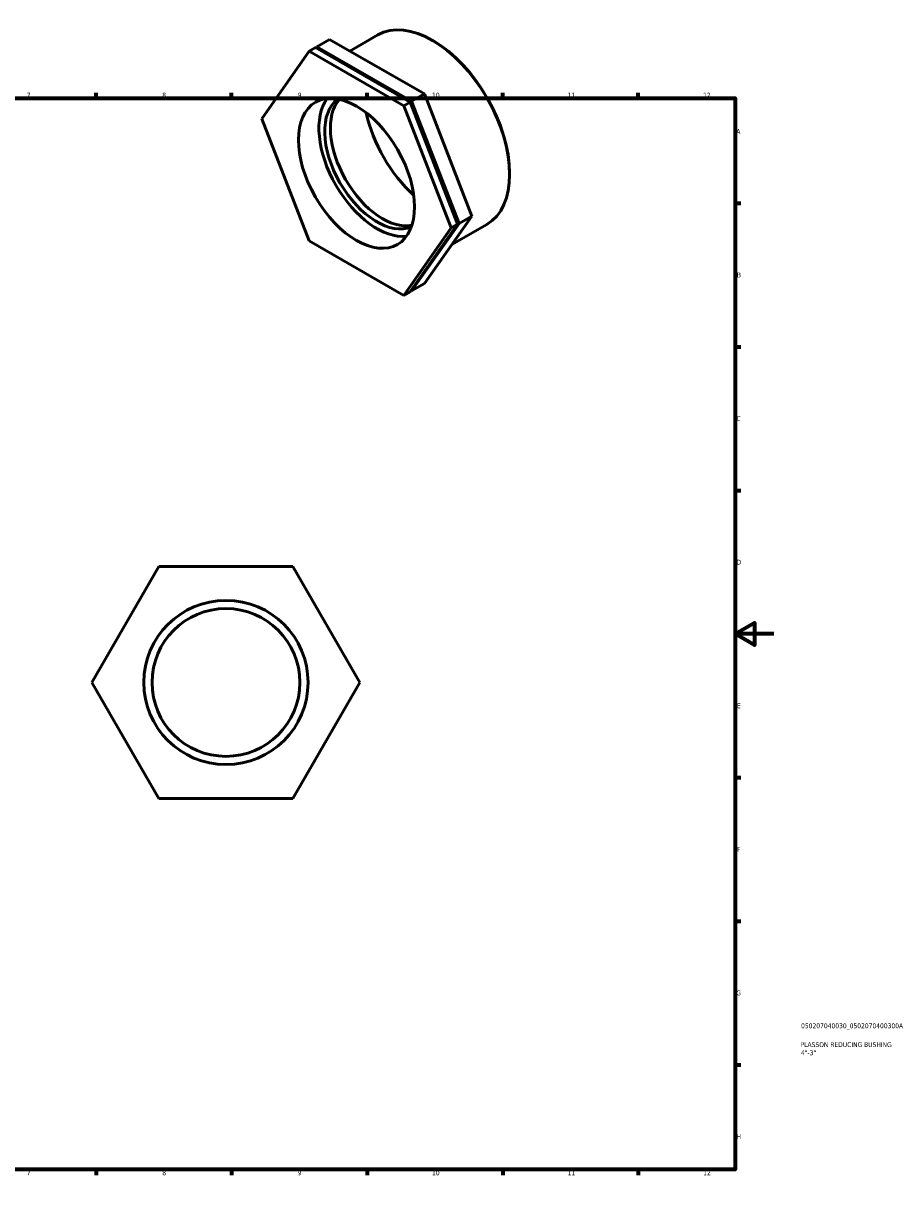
# Model space of a CAD drawing. Header units: millimetres. Extents: x 0 to 906, y -29 to 626.
# Tile 3 of 3: x 453 to 906, y 0 to 613. Entities that reach past the tile are written whole.
import ezdxf

# ---------------------------------------------------------------- set-up
doc = ezdxf.new("R2010")
doc.units = ezdxf.units.MM
for name, color, linetype, lineweight in [('Border (ISO)', 7, 'Continuous', 70), ('Title (ISO)', 7, 'Continuous', 50), ('Visible (ISO)', 7, 'Continuous', 50)]:
    doc.layers.add(name, color=color, linetype=linetype, lineweight=lineweight)
doc.styles.add('Note Text (ISO)', font='tahoma.ttf')

# ---------------------------------------------------------------- blocks, each defined once
blk = doc.blocks.new('Borders Default Border')
at = {"layer": 'Border (ISO)'}
for p, q in [((70.08, 574), (70.08, 576.9)), ((140.17, 574), (140.17, 576.9)), ((210.25, 574), (210.25, 576.9)), ((280.33, 574), (280.33, 576.9)), ((350.42, 574), (350.42, 576.9)), ((490.58, 574), (490.58, 576.9)), ((560.67, 574), (560.67, 576.9)), ((630.75, 574), (630.75, 576.9)), ((700.83, 574), (700.83, 576.9)), ((770.92, 574), (770.92, 576.9)), ((20, 519.75), (17.1, 519.75)), ((821, 519.75), (823.9, 519.75)), ((20, 445.5), (17.1, 445.5)), ((821, 445.5), (823.9, 445.5)), ((20, 371.25), (17.1, 371.25)), ((821, 371.25), (823.9, 371.25)), ((20, 222.75), (17.1, 222.75)), ((821, 222.75), (823.9, 222.75)), ((20, 148.5), (17.1, 148.5)), ((821, 148.5), (823.9, 148.5)), ((20, 74.25), (17.1, 74.25)), ((821, 74.25), (823.9, 74.25)), ((70.08, 20), (70.08, 17.1)), ((140.17, 20), (140.17, 17.1)), ((210.25, 20), (210.25, 17.1)), ((280.33, 20), (280.33, 17.1)), ((350.42, 20), (350.42, 17.1)), ((490.58, 20), (490.58, 17.1)), ((560.67, 20), (560.67, 17.1)), ((630.75, 20), (630.75, 17.1)), ((700.83, 20), (700.83, 17.1)), ((770.92, 20), (770.92, 17.1))]:
    blk.add_line(p, q, dxfattribs=at)
at = {"layer": 'Border (ISO)', "flags": 128}
for points in [[(420.5, 594), (420.5, 574), (414.73, 584), (426.27, 584), (420.5, 574)], [(20, 20), (20, 574), (821, 574), (821, 20), (20, 20)], [(0, 297), (20, 297), (10, 302.77), (10, 291.23), (20, 297)], [(841, 297), (821, 297), (831, 302.77), (831, 291.23), (821, 297)], [(420.5, 0), (420.5, 20), (414.73, 10), (426.27, 10), (420.5, 20)]]:
    blk.add_lwpolyline(points, dxfattribs=at)
at = {"layer": 'Border (ISO)', "color": 232, "true_color": 0xca0064, "char_height": 2.5, "attachment_point": 7, "style": 'Note Text (ISO)'}
for s, insert in [('1', (34.48, 574.4)), ('2', (104.37, 574.4)), ('3', (174.43, 574.35)), ('4', (244.42, 574.4)), ('5', (314.64, 574.35)), ('6', (384.66, 574.35)), ('7', (454.77, 574.4)), ('8', (524.81, 574.34)), ('9', (594.88, 574.35)), ('10', (664.29, 574.35)), ('11', (734.37, 574.4)), ('12', (804.46, 574.4)), ('A', (17.29, 555.62)), ('A', (821.59, 555.62)), ('B', (17.59, 481.37)), ('B', (821.89, 481.37)), ('C', (17.43, 407.08)), ('C', (821.73, 407.08)), ('D', (17.43, 332.88)), ('D', (821.73, 332.88)), ('E', (17.64, 258.63)), ('E', (821.94, 258.63)), ('F', (17.7, 184.38)), ('F', (822, 184.38)), ('G', (17.31, 110.08)), ('G', (821.61, 110.08)), ('H', (17.44, 35.88)), ('H', (821.74, 35.88)), ('1', (34.48, 17.1)), ('2', (104.37, 17.1)), ('3', (174.43, 17.05)), ('4', (244.42, 17.1)), ('5', (314.64, 17.05)), ('6', (384.66, 17.05)), ('7', (454.77, 17.1)), ('8', (524.81, 17.04)), ('9', (594.88, 17.05)), ('10', (664.29, 17.05)), ('11', (734.37, 17.1)), ('12', (804.46, 17.1))]:
    blk.add_mtext(s, dxfattribs=dict(at, insert=insert))
blk = doc.blocks.new('Title Blocks ISO')
at = {"layer": 'Title (ISO)', "color": 232, "true_color": 0xca0064, "style": 'Note Text (ISO)'}
for tag, p in [('PART_NUMBER_001', (34.08, 73.13)), ('DESCRIPTION_001', (33.84, 63.4)), ('DESCRIPTION_002', (34.02, 59.18))]:
    blk.add_attdef(tag, p, '', height=2.5, dxfattribs=at)

msp = doc.modelspace()

# ---------------------------------------------------------------- linework, layer by layer
at = {"layer": 'Visible (ISO)'}
for p, q in [((621.815, 598.454), (636.242, 606.762)), ((604.348, 600.098), (604.754, 600.678)), ((611.354, 604.478), (604.754, 600.678)), ((604.754, 600.678), (653.744, 572.466)), ((660.344, 576.267), (611.354, 604.478)), ((664.993, 603.672), (664.599, 603.901)), ((576.253, 563.423), (600.747, 598.37)), ((604.047, 600.271), (600.747, 598.37)), ((600.747, 598.37), (649.737, 570.159)), ((653.037, 572.059), (604.047, 600.271)), ((660.344, 576.267), (653.744, 572.466)), ((684.839, 513.108), (660.344, 576.267)), ((653.037, 572.059), (649.737, 570.159)), ((649.737, 570.159), (674.232, 507)), ((677.532, 508.901), (653.037, 572.059)), ((653.744, 572.466), (678.239, 509.308)), ((600.747, 500.265), (576.253, 563.423)), ((704.406, 535.23), (704.406, 534.774)), ((653.037, 473.954), (677.532, 508.901)), ((678.239, 509.308), (653.744, 474.361)), ((660.344, 478.161), (684.839, 513.108)), ((677.532, 508.901), (674.232, 507)), ((674.504, 498.364), (692.647, 508.812)), ((684.839, 513.108), (678.239, 509.308)), ((674.232, 507), (649.737, 472.053)), ((649.737, 472.053), (600.747, 500.265)), ((660.344, 478.161), (653.744, 474.361)), ((653.037, 473.954), (649.737, 472.053)), ((653.744, 474.361), (653.444, 474.534)), ((488.464, 271.927), (523.105, 331.927)), ((523.105, 331.927), (592.387, 331.927)), ((592.387, 331.927), (627.028, 271.927)), ((523.105, 211.927), (488.464, 271.927)), ((627.028, 271.927), (592.387, 211.927)), ((592.387, 211.927), (523.105, 211.927))]:
    msp.add_line(p, q, dxfattribs=at)
for radius in [42.463, 38.217]:
    msp.add_circle((557.746, 271.927), radius, dxfattribs=at)
for centre, major_axis, start_param, end_param in [((664.444, 557.787), (-28.203, 48.975), 3.1415927, 6.2831853), ((664.84, 558.015), (-27.923, 48.49), 3.9289245, 5.4958534), ((635.849, 541.32), (21.19, -36.798), 3.3935531, 6.0312249), ((635.849, 541.32), (19.071, -33.118), 3.206941, 6.2178369), ((638.748, 542.989), (19.071, -33.118), 3.3291502, 6.0956277), ((664.84, 558.015), (-25.383, 44.077), 1.064434, 2.0771586)]:
    msp.add_ellipse(centre, major_axis=major_axis, ratio=0.5780931, start_param=start_param, end_param=end_param, dxfattribs=at)
msp.add_ellipse((625.242, 535.212), major_axis=(21.19, -36.798), ratio=0.5780931, dxfattribs=at)

# ---------------------------------------------------------------- block references
msp.add_blockref('Borders Default Border', (0, 0))
msp.add_blockref('Title Blocks ISO', (821, 20)).add_auto_attribs({'PART_NUMBER_001': '050207040030_0502070400300A', 'DESCRIPTION_001': 'PLASSON REDUCING BUSHING', 'DESCRIPTION_002': '4"-3"'})

doc.saveas('drawing.dxf')
